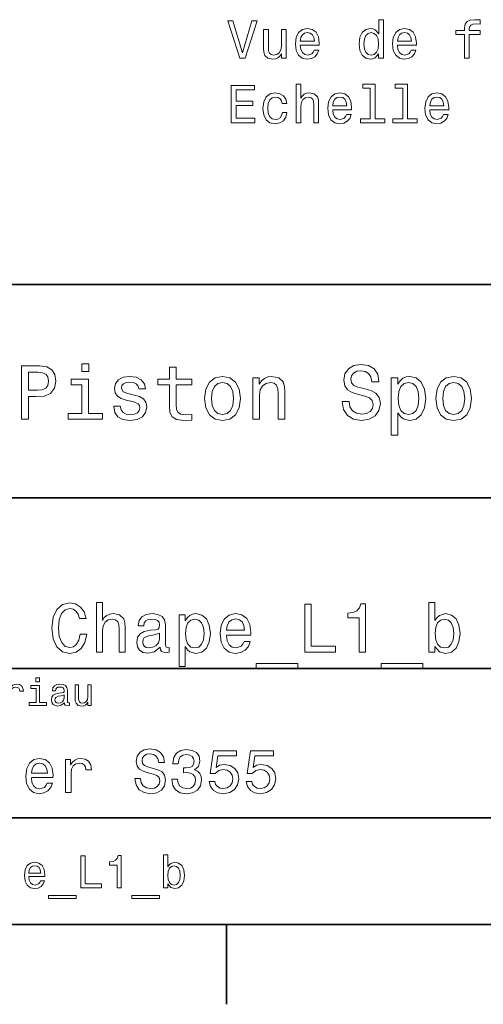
# Model space of a CAD drawing. Extents: x 0 to 296, y 0 to 210.
# Tile 6 of 8: x 203 to 247, y 2 to 95. Entities that reach past the tile are written whole.
import ezdxf

# ---------------------------------------------------------------- set-up
doc = ezdxf.new("R2010")
doc.units = 0

msp = doc.modelspace()

# ---------------------------------------------------------------- linework, layer by layer
at = {"color": 7, "lineweight": 35}
for p, q in [((97, 70), (287, 70)), ((162, 50), (287, 50)), ((162, 34), (287, 34)), ((162, 20), (287, 20)), ((10, 10), (287, 10)), ((97, 10), (287, 10))]:
    msp.add_line(p, q, dxfattribs=at)
at = {"color": 7, "lineweight": 35, "ltscale": 0.1875}
msp.add_line((222.699997, 10), (222.699997, 2.5), dxfattribs=at)
at = {"color": 7, "lineweight": 13}
for points in [[(225.088745, 94.721291), (224.211212, 91.740746), (223.308487, 94.721291), (222.829376, 94.721291), (223.959061, 91.216248), (224.463379, 91.216248), (225.567841, 94.721291)], [(236.975632, 91.634834), (236.975632, 91.216248), (237.419434, 91.216248), (237.419434, 94.837288), (236.980667, 94.837288), (236.980667, 93.510918), (236.642776, 93.894203), (236.436005, 93.984978), (236.198975, 94.020279), (235.770294, 93.919418), (235.437439, 93.636993), (235.220581, 93.183105), (235.144943, 92.572876), (235.220581, 91.962646), (235.437439, 91.503708), (235.770294, 91.216248), (236.198975, 91.12043), (236.436005, 91.155731), (236.647812, 91.246506)], [(245.034698, 93.455444), (245.034698, 91.216248), (245.478516, 91.216248), (245.478516, 93.455444), (246.487152, 93.455444), (246.487152, 93.833679), (245.478516, 93.833679), (245.478516, 94.000107), (245.513809, 94.201836), (245.629807, 94.338005), (245.826492, 94.418694), (246.108917, 94.448959), (246.487152, 94.428787), (246.487152, 94.812073), (246.008057, 94.837288), (245.574341, 94.791893), (245.271744, 94.655731), (245.090179, 94.418694), (245.034698, 94.080803), (245.034698, 93.833679), (244.222748, 93.833679), (244.222748, 93.455444)], [(228.291183, 93.924461), (227.847382, 93.924461), (227.847382, 92.361061), (227.796951, 91.997948), (227.650696, 91.735703), (227.423752, 91.574318), (227.126205, 91.523888), (226.889175, 91.564232), (226.737869, 91.685265), (226.652145, 91.892036), (226.631973, 92.184547), (226.631973, 93.924461), (226.188171, 93.924461), (226.188171, 92.144203), (226.203293, 91.786133), (226.299118, 91.488579), (226.591629, 91.216248), (227.060638, 91.12043), (227.312805, 91.155731), (227.529663, 91.246506), (227.716263, 91.402847), (227.867554, 91.629791), (227.867554, 91.216248), (228.291183, 91.216248)], [(229.62764, 92.44175), (231.402863, 92.44175), (231.407898, 92.648521), (231.327209, 93.228493), (231.105316, 93.662216), (230.752289, 93.924461), (230.283264, 94.020279), (229.824326, 93.919418), (229.471298, 93.636993), (229.244354, 93.178062), (229.163666, 92.572876), (229.239319, 91.95256), (229.466263, 91.498665), (229.81424, 91.216248), (230.268127, 91.12043), (230.661499, 91.185989), (230.984268, 91.35746), (231.221298, 91.629791), (231.357468, 91.992905), (230.918716, 91.992905), (230.827927, 91.791176), (230.696808, 91.639877), (230.323608, 91.518845), (230.036148, 91.574318), (229.81929, 91.750832), (229.67807, 92.038292), (229.62764, 92.42662)], [(229.62764, 92.814949), (229.683121, 93.162933), (229.81929, 93.420135), (230.026062, 93.576477), (230.298401, 93.63195), (230.565689, 93.576477), (230.772461, 93.420135), (230.898544, 93.162933), (230.943924, 92.814949)], [(236.274612, 93.621864), (236.567123, 93.551262), (236.789032, 93.354576), (236.920151, 93.026764), (236.970581, 92.572876), (236.920151, 92.113945), (236.789032, 91.786133), (236.567123, 91.584404), (236.274612, 91.518845), (235.997238, 91.584404), (235.785431, 91.786133), (235.644211, 92.118988), (235.598831, 92.572876), (235.644211, 93.021721), (235.785431, 93.349533), (235.997238, 93.551262)], [(238.735718, 92.44175), (240.510925, 92.44175), (240.515976, 92.648521), (240.435287, 93.228493), (240.213379, 93.662216), (239.860352, 93.924461), (239.391327, 94.020279), (238.932404, 93.919418), (238.579376, 93.636993), (238.352432, 93.178062), (238.271744, 92.572876), (238.347382, 91.95256), (238.574326, 91.498665), (238.922318, 91.216248), (239.376205, 91.12043), (239.769577, 91.185989), (240.092346, 91.35746), (240.329376, 91.629791), (240.465546, 91.992905), (240.026779, 91.992905), (239.936005, 91.791176), (239.804871, 91.639877), (239.431686, 91.518845), (239.144211, 91.574318), (238.927353, 91.750832), (238.786148, 92.038292), (238.735718, 92.42662)], [(238.735718, 92.814949), (238.791183, 93.162933), (238.927353, 93.420135), (239.134125, 93.576477), (239.406464, 93.63195), (239.673752, 93.576477), (239.880524, 93.420135), (240.006607, 93.162933), (240.052002, 92.814949)], [(223.152145, 85.169418), (225.371155, 85.169418), (225.371155, 85.593048), (223.616119, 85.593048), (223.616119, 86.778206), (225.17952, 86.778206), (225.17952, 87.196793), (223.616119, 87.196793), (223.616119, 88.245789), (225.330811, 88.245789), (225.330811, 88.669418), (223.152145, 88.669418)], [(229.239319, 85.169418), (229.683121, 85.169418), (229.683121, 86.732819), (229.728516, 87.090889), (229.874756, 87.353134), (230.101715, 87.514519), (230.404297, 87.575035), (230.646378, 87.524605), (230.797668, 87.388435), (230.873322, 87.161491), (230.898544, 86.858902), (230.898544, 85.169418), (231.342346, 85.169418), (231.342346, 86.949677), (231.322174, 87.307747), (231.231384, 87.605301), (230.933838, 87.877632), (230.469864, 87.97345), (230.217697, 87.938148), (230.000839, 87.842331), (229.81929, 87.691032), (229.683121, 87.484261), (229.683121, 88.790459), (229.239319, 88.790459)], [(236.193924, 88.417259), (236.193924, 85.542618), (235.281097, 85.542618), (235.281097, 85.169418), (237.545517, 85.169418), (237.545517, 85.542618), (236.637726, 85.542618), (236.637726, 88.790459), (235.497955, 88.790459), (235.497955, 88.417259)], [(239.22995, 88.417259), (239.22995, 85.542618), (238.317123, 85.542618), (238.317123, 85.169418), (240.581543, 85.169418), (240.581543, 85.542618), (239.673752, 85.542618), (239.673752, 88.790459), (238.533981, 88.790459), (238.533981, 88.417259)], [(227.92807, 86.979935), (228.366837, 86.979935), (228.276062, 87.383392), (228.059204, 87.701118), (227.721298, 87.897804), (227.282547, 87.97345), (226.798401, 87.872589), (226.430237, 87.590164), (226.198257, 87.131233), (226.117554, 86.515961), (226.193207, 85.905731), (226.420151, 85.451836), (226.778229, 85.169418), (227.26741, 85.073601), (227.701126, 85.149246), (228.039032, 85.361061), (228.271011, 85.693916), (228.371887, 86.137718), (227.948257, 86.137718), (227.872604, 85.855301), (227.731384, 85.643478), (227.529663, 85.51236), (227.282547, 85.472015), (226.974915, 85.537575), (226.753006, 85.739304), (226.616837, 86.067116), (226.571442, 86.53109), (226.616837, 86.984978), (226.758041, 87.31279), (226.985001, 87.514519), (227.282547, 87.585121), (227.544785, 87.539734), (227.741486, 87.423744), (227.872604, 87.232101)], [(232.663666, 86.39492), (234.438889, 86.39492), (234.443924, 86.601692), (234.363235, 87.181664), (234.141327, 87.615387), (233.788315, 87.877632), (233.31929, 87.97345), (232.860352, 87.872589), (232.507324, 87.590164), (232.28038, 87.131233), (232.199692, 86.526047), (232.275345, 85.905731), (232.502289, 85.451836), (232.850266, 85.169418), (233.304153, 85.073601), (233.697525, 85.13916), (234.020294, 85.310631), (234.257324, 85.582962), (234.393494, 85.946075), (233.954742, 85.946075), (233.863953, 85.744347), (233.732834, 85.593048), (233.359634, 85.472015), (233.072174, 85.527489), (232.855316, 85.704002), (232.714096, 85.991463), (232.663666, 86.379791)], [(241.771744, 86.39492), (243.546951, 86.39492), (243.552002, 86.601692), (243.471313, 87.181664), (243.249405, 87.615387), (242.896378, 87.877632), (242.427353, 87.97345), (241.96843, 87.872589), (241.615402, 87.590164), (241.388458, 87.131233), (241.307755, 86.526047), (241.383408, 85.905731), (241.610352, 85.451836), (241.958344, 85.169418), (242.412231, 85.073601), (242.805603, 85.13916), (243.128372, 85.310631), (243.365402, 85.582962), (243.501556, 85.946075), (243.062805, 85.946075), (242.972031, 85.744347), (242.840897, 85.593048), (242.467697, 85.472015), (242.180237, 85.527489), (241.963379, 85.704002), (241.822174, 85.991463), (241.771744, 86.379791)], [(232.663666, 86.76812), (232.719147, 87.116104), (232.855316, 87.373306), (233.062088, 87.529648), (233.334412, 87.585121), (233.601715, 87.529648), (233.808487, 87.373306), (233.934555, 87.116104), (233.97995, 86.76812)], [(241.771744, 86.76812), (241.827209, 87.116104), (241.963379, 87.373306), (242.170151, 87.529648), (242.44249, 87.585121), (242.709778, 87.529648), (242.91655, 87.373306), (243.042633, 87.116104), (243.088013, 86.76812)], [(203.462524, 57.381123), (204.125351, 57.381123), (204.125351, 59.492073), (204.860229, 59.492073), (205.602295, 59.528095), (206.193085, 59.780258), (206.574921, 60.270172), (206.704605, 60.940201), (206.603745, 61.559795), (206.315552, 62.013687), (205.840057, 62.287464), (205.191635, 62.381123), (203.462524, 62.381123)], [(209.788177, 62.554031), (209.118149, 62.554031), (209.118149, 61.833572), (209.788177, 61.833572)], [(217.353027, 60.579971), (217.353027, 58.64193), (217.396255, 58.015129), (217.597992, 57.582851), (218.001434, 57.330688), (218.685883, 57.244236), (219.43515, 57.280258), (219.43515, 57.827808), (218.887604, 57.78458), (218.390488, 57.842216), (218.123917, 58.022331), (218.008652, 58.324928), (217.98703, 58.75), (217.98703, 60.579971), (219.43515, 60.579971), (219.43515, 61.120316), (217.98703, 61.120316), (217.98703, 62.251438), (217.353027, 62.251438), (217.353027, 61.120316), (216.257935, 61.120316), (216.257935, 60.579971)], [(234.20462, 59.030979), (233.548996, 59.030979), (233.693085, 58.267288), (234.053314, 57.70533), (234.608078, 57.366714), (235.357361, 57.244236), (236.099426, 57.359509), (236.654175, 57.67651), (237.007202, 58.17363), (237.136902, 58.82925), (237.028824, 59.420029), (236.726227, 59.801872), (236.236313, 60.054031), (235.580704, 60.241352), (235.018738, 60.378242), (234.651306, 60.536743), (234.442368, 60.767288), (234.377533, 61.127522), (234.442368, 61.451729), (234.629684, 61.696686), (234.917877, 61.862389), (235.314133, 61.920029), (235.71759, 61.84798), (236.034592, 61.653458), (236.24353, 61.32925), (236.344391, 60.889767), (237, 60.889767), (237, 60.904179), (236.884735, 61.581409), (236.546112, 62.085732), (236.01297, 62.402737), (235.292511, 62.510807), (234.644104, 62.402737), (234.139771, 62.100143), (233.815567, 61.631844), (233.700287, 61.026657), (233.793961, 60.486309), (234.067734, 60.118874), (234.5, 59.873917), (235.09079, 59.6866), (235.674362, 59.520893), (236.113831, 59.362389), (236.380402, 59.131844), (236.47406, 58.757202), (236.387619, 58.375359), (236.164276, 58.087173), (235.825653, 57.907059), (235.386169, 57.849422), (234.896255, 57.928673), (234.521622, 58.159222), (234.283875, 58.533859)], [(205.01152, 61.76873), (205.443802, 61.725502), (205.760803, 61.588615), (205.94812, 61.336452), (206.01297, 60.940201), (205.940918, 60.522331), (205.746399, 60.270172), (205.414978, 60.140488), (204.96109, 60.104465), (204.125351, 60.104465), (204.125351, 61.76873)], [(209.766571, 57.914265), (209.766571, 61.120316), (208.138321, 61.120316), (208.138321, 60.579971), (209.132568, 60.579971), (209.132568, 57.914265), (207.835724, 57.914265), (207.835724, 57.381123), (211.077805, 57.381123), (211.077805, 57.914265)], [(214.060516, 59.636166), (213.44812, 59.780258), (212.994232, 59.945965), (212.842941, 60.28458), (212.886169, 60.522331), (213.03746, 60.695244), (213.282425, 60.803314), (213.635437, 60.846542), (213.97406, 60.803314), (214.240631, 60.67363), (214.413544, 60.479107), (214.485596, 60.219738), (215.105194, 60.219738), (215.105194, 60.23415), (214.997116, 60.70245), (214.701721, 61.069885), (214.240631, 61.30043), (213.635437, 61.386887), (213.023056, 61.30043), (212.57637, 61.062679), (212.29538, 60.709652), (212.208939, 60.262966), (212.273773, 59.830688), (212.475494, 59.528095), (212.806915, 59.311958), (213.289627, 59.16066), (213.995682, 58.987751), (214.427948, 58.807636), (214.543228, 58.663544), (214.586456, 58.447407), (214.521606, 58.180836), (214.348694, 57.979107), (214.067719, 57.849422), (213.693085, 57.806194), (213.296829, 57.849422), (213.008636, 58.000721), (212.814117, 58.245674), (212.734863, 58.584293), (212.122482, 58.584293), (212.223343, 58.007923), (212.518738, 57.590057), (212.98703, 57.337894), (213.635437, 57.244236), (214.312683, 57.337894), (214.809799, 57.590057), (215.112396, 57.993515), (215.220459, 58.519451), (215.141205, 58.973343), (214.917862, 59.283138), (214.55043, 59.484871)], [(220.65274, 59.311958), (220.768005, 58.432995), (221.099426, 57.78458), (221.625366, 57.381123), (222.331421, 57.244236), (223.030258, 57.381123), (223.556198, 57.777374), (223.887604, 58.425793), (224.010086, 59.311958), (223.887604, 60.190922), (223.556198, 60.846542), (223.030258, 61.242794), (222.331421, 61.386887), (221.625366, 61.242794), (221.099426, 60.839336), (220.768005, 60.190922)], [(225.177246, 57.381123), (225.811249, 57.381123), (225.811249, 59.614552), (225.876083, 60.12608), (226.085022, 60.500717), (226.409225, 60.731266), (226.841507, 60.817722), (227.187317, 60.745674), (227.403458, 60.551151), (227.511536, 60.226944), (227.547546, 59.794666), (227.547546, 57.381123), (228.181564, 57.381123), (228.181564, 59.924351), (228.15274, 60.435879), (228.023056, 60.86095), (227.597992, 61.25), (226.935165, 61.386887), (226.567719, 61.336452), (226.257935, 61.199566), (225.991364, 60.969017), (225.782425, 60.659222), (225.782425, 61.25), (225.177246, 61.25)], [(238.786743, 60.652016), (238.786743, 61.25), (238.15274, 61.25), (238.15274, 55.882565), (238.786743, 55.882565), (238.786743, 57.971901), (239.010101, 57.633286), (239.262253, 57.409943), (239.896271, 57.244236), (240.50145, 57.381123), (240.976959, 57.791786), (241.286743, 58.440201), (241.402023, 59.319164), (241.286743, 60.190922), (240.976959, 60.839336), (240.50145, 61.242794), (239.896271, 61.386887), (239.550446, 61.343658), (239.255051, 61.206772), (239.002899, 60.976223)], [(242.338623, 59.311958), (242.453888, 58.432995), (242.785309, 57.78458), (243.311249, 57.381123), (244.017303, 57.244236), (244.716141, 57.381123), (245.242081, 57.777374), (245.573486, 58.425793), (245.695969, 59.311958), (245.573486, 60.190922), (245.242081, 60.846542), (244.716141, 61.242794), (244.017303, 61.386887), (243.311249, 61.242794), (242.785309, 60.839336), (242.453888, 60.190922)], [(221.301147, 59.319164), (221.365997, 59.967579), (221.567719, 60.435879), (221.891937, 60.72406), (222.331421, 60.824928), (222.763687, 60.72406), (223.087891, 60.443081), (223.289627, 59.967579), (223.361679, 59.319164), (223.289627, 58.663544), (223.087891, 58.188038), (222.763687, 57.899853), (222.331421, 57.806194), (221.891937, 57.899853), (221.567719, 58.188038), (221.365997, 58.663544)], [(239.788193, 57.8134), (239.363129, 57.907059), (239.053314, 58.195244), (238.858795, 58.663544), (238.793945, 59.319164), (238.858795, 59.967579), (239.053314, 60.435879), (239.363129, 60.716858), (239.788193, 60.817722), (240.177246, 60.716858), (240.48703, 60.428673), (240.681564, 59.960373), (240.753601, 59.319164), (240.681564, 58.67075), (240.48703, 58.195244), (240.177246, 57.907059)], [(242.98703, 59.319164), (243.05188, 59.967579), (243.253601, 60.435879), (243.57782, 60.72406), (244.017303, 60.824928), (244.449585, 60.72406), (244.773773, 60.443081), (244.97551, 59.967579), (245.047546, 59.319164), (244.97551, 58.663544), (244.773773, 58.188038), (244.449585, 57.899853), (244.017303, 57.806194), (243.57782, 57.899853), (243.253601, 58.188038), (243.05188, 58.663544)], [(208.984879, 37.203171), (208.855194, 36.658501), (208.64122, 36.269451), (208.342941, 36.029537), (207.992798, 35.951729), (207.571335, 36.068443), (207.240631, 36.418587), (207.020172, 36.989193), (206.948853, 37.780258), (207.020172, 38.564842), (207.234146, 39.14193), (207.56485, 39.492073), (207.992798, 39.615273), (208.304031, 39.55043), (208.569885, 39.368874), (208.777374, 39.077087), (208.920029, 38.675072), (209.536026, 38.675072), (209.341507, 39.291065), (209.004318, 39.757923), (208.543945, 40.049709), (207.992798, 40.153458), (207.305481, 39.991352), (206.780258, 39.537464), (206.443085, 38.791786), (206.32637, 37.780258), (206.443085, 36.76873), (206.780258, 36.023052), (207.305481, 35.562679), (207.992798, 35.407059), (208.595825, 35.530258), (209.082138, 35.873917), (209.425797, 36.438038), (209.607346, 37.203171)], [(210.495682, 35.530258), (211.066284, 35.530258), (211.066284, 37.540344), (211.124649, 38.000721), (211.312683, 38.337894), (211.604477, 38.545387), (211.993515, 38.623199), (212.304764, 38.558357), (212.499283, 38.383286), (212.596542, 38.091499), (212.628967, 37.70245), (212.628967, 35.530258), (213.19957, 35.530258), (213.19957, 37.819164), (213.17363, 38.279537), (213.056915, 38.662102), (212.674347, 39.012245), (212.07782, 39.135445), (211.753601, 39.090057), (211.474792, 38.966858), (211.241364, 38.772331), (211.066284, 38.506485), (211.066284, 40.185879), (210.495682, 40.185879)], [(230.03891, 35.530258), (232.930847, 35.530258), (232.930847, 36.074928), (230.635452, 36.074928), (230.635452, 40.030258), (230.03891, 40.030258)], [(235.141937, 35.530258), (235.731995, 35.530258), (235.731995, 40.062679), (235.291077, 40.062679), (235.174347, 39.667145), (234.940918, 39.401295), (234.58429, 39.245674), (234.091507, 39.193802), (234.091507, 38.733429), (235.141937, 38.733429)], [(242.261536, 36.068443), (242.682999, 35.569164), (243.260086, 35.407059), (243.804749, 35.530258), (244.239197, 35.899857), (244.511536, 36.489914), (244.61528, 37.274494), (244.511536, 38.059078), (244.232712, 38.642651), (243.804749, 39.005764), (243.260086, 39.135445), (242.689484, 38.966858), (242.456055, 38.759365), (242.261536, 38.480545), (242.261536, 40.185879), (241.690918, 40.185879), (241.690918, 35.530258), (242.261536, 35.530258)], [(216.46759, 35.98415), (216.46759, 35.964695), (216.5, 35.744236), (216.59726, 35.588615), (217.005768, 35.465416), (217.323486, 35.517288), (217.323486, 35.958214), (217.187317, 35.938759), (217.005768, 36.023052), (216.973343, 36.282421), (216.973343, 38.085014), (216.895538, 38.545387), (216.668594, 38.869595), (216.273056, 39.064121), (215.715424, 39.135445), (215.170746, 39.057636), (214.768738, 38.837173), (214.515854, 38.493515), (214.431564, 38.039623), (214.431564, 38.000721), (214.943802, 38.000721), (214.989197, 38.273052), (215.131851, 38.467579), (215.36528, 38.584293), (215.695969, 38.629681), (216.013687, 38.59726), (216.240631, 38.5), (216.376801, 38.331409), (216.422195, 38.09798), (216.396255, 37.825645), (216.292511, 37.68948), (216.033142, 37.624638), (215.546829, 37.572765), (214.989197, 37.456051), (214.593658, 37.248558), (214.360229, 36.924351), (214.28891, 36.444523), (214.353745, 36.016571), (214.554764, 35.698845), (214.878967, 35.497837), (215.32637, 35.426514), (215.929398, 35.562679)], [(218.840775, 38.474064), (218.840775, 39.012245), (218.270172, 39.012245), (218.270172, 34.181557), (218.840775, 34.181557), (218.840775, 36.061958), (219.041794, 35.757202), (219.268738, 35.556194), (219.83934, 35.407059), (220.384003, 35.530258), (220.811966, 35.899857), (221.090775, 36.483429), (221.194534, 37.274494), (221.090775, 38.059078), (220.811966, 38.642651), (220.384003, 39.005764), (219.83934, 39.135445), (219.528107, 39.096542), (219.262253, 38.973343), (219.035309, 38.76585)], [(222.705338, 37.105907), (224.987762, 37.105907), (224.994232, 37.371758), (224.890488, 38.117435), (224.605194, 38.675072), (224.151306, 39.012245), (223.548279, 39.135445), (222.958221, 39.005764), (222.504333, 38.642651), (222.21254, 38.052593), (222.108795, 37.274494), (222.206055, 36.476944), (222.497849, 35.893372), (222.945251, 35.530258), (223.528824, 35.407059), (224.034592, 35.491352), (224.44957, 35.711815), (224.754333, 36.061958), (224.929398, 36.528816), (224.36528, 36.528816), (224.248566, 36.269451), (224.079971, 36.074928), (223.600143, 35.919308), (223.230545, 35.990631), (222.951736, 36.217579), (222.770172, 36.587173), (222.705338, 37.086452)], [(219.742081, 35.919308), (219.359512, 36.003601), (219.080688, 36.262966), (218.905624, 36.684437), (218.84726, 37.274494), (218.905624, 37.858067), (219.080688, 38.279537), (219.359512, 38.532421), (219.742081, 38.623199), (220.092224, 38.532421), (220.371033, 38.273052), (220.546112, 37.851585), (220.610962, 37.274494), (220.546112, 36.690922), (220.371033, 36.262966), (220.092224, 36.003601)], [(222.705338, 37.585735), (222.776657, 38.033138), (222.951736, 38.363831), (223.21759, 38.564842), (223.567719, 38.636166), (223.911392, 38.564842), (224.177231, 38.363831), (224.33934, 38.033138), (224.397705, 37.585735)], [(244.031708, 37.274494), (243.966858, 36.690922), (243.791794, 36.262966), (243.51297, 36.003601), (243.162827, 35.919308), (242.780258, 36.003601), (242.501434, 36.262966), (242.32637, 36.684437), (242.268005, 37.274494), (242.32637, 37.858067), (242.501434, 38.279537), (242.780258, 38.532421), (243.162827, 38.623199), (243.51297, 38.532421), (243.791794, 38.273052), (243.966858, 37.851585)], [(216.40274, 36.749279), (216.324936, 36.412102), (216.117432, 36.152737), (215.806198, 35.98415), (215.42363, 35.925793), (215.177231, 35.958214), (215.002167, 36.061958), (214.891937, 36.243515), (214.859512, 36.496395), (214.885452, 36.723343), (214.989197, 36.885445), (215.404175, 37.067001), (215.929398, 37.14481), (216.40274, 37.30043)], [(225.5, 34.453888), (225.5, 34), (229.403458, 34), (229.403458, 34.453888)], [(237.210373, 34.453888), (237.210373, 34), (241.113831, 34), (241.113831, 34.453888)], [(202.131851, 30.530979), (202.448853, 30.530979), (202.448853, 31.636887), (202.481262, 31.903458), (202.578537, 32.094379), (202.73703, 32.209652), (202.94957, 32.249279), (203.108063, 32.224064), (203.226944, 32.152016), (203.298996, 32.029537), (203.324203, 31.863832), (203.644806, 31.863832), (203.601593, 32.155621), (203.482712, 32.364552), (203.284576, 32.490635), (203.014404, 32.533859), (202.830688, 32.505043), (202.672195, 32.432995), (202.531708, 32.310516), (202.420029, 32.144814), (202.420029, 32.465416), (202.131851, 32.465416)], [(205.150574, 30.79755), (205.150574, 32.400574), (204.336456, 32.400574), (204.336456, 32.130402), (204.833572, 32.130402), (204.833572, 30.79755), (204.185165, 30.79755), (204.185165, 30.530979), (205.806198, 30.530979), (205.806198, 30.79755)], [(205.161377, 33.117435), (204.82637, 33.117435), (204.82637, 32.757202), (205.161377, 32.757202)], [(207.499283, 30.78314), (207.499283, 30.772333), (207.517288, 30.649855), (207.57132, 30.5634), (207.798264, 30.494957), (207.974777, 30.523775), (207.974777, 30.768732), (207.899139, 30.757925), (207.798264, 30.804754), (207.780258, 30.948847), (207.780258, 31.950287), (207.73703, 32.206051), (207.610947, 32.386166), (207.391205, 32.494236), (207.081406, 32.533859), (206.778824, 32.490635), (206.555481, 32.368156), (206.414978, 32.177231), (206.368149, 31.925072), (206.368149, 31.903458), (206.65274, 31.903458), (206.677948, 32.054756), (206.757202, 32.162823), (206.886887, 32.227665), (207.070602, 32.25288), (207.247116, 32.234871), (207.373199, 32.180836), (207.448853, 32.087173), (207.47406, 31.957493), (207.459656, 31.806194), (207.402023, 31.730547), (207.257919, 31.694523), (206.987747, 31.665705), (206.677948, 31.600864), (206.458206, 31.48559), (206.328537, 31.305475), (206.28891, 31.038904), (206.324921, 30.801151), (206.4366, 30.62464), (206.616714, 30.512968), (206.86528, 30.473343), (207.200287, 30.54899)], [(210.010086, 32.465416), (209.693085, 32.465416), (209.693085, 31.348703), (209.657059, 31.089336), (209.552597, 30.902016), (209.390488, 30.786743), (209.177948, 30.750719), (209.008636, 30.779539), (208.900574, 30.865993), (208.83934, 31.013687), (208.824921, 31.222622), (208.824921, 32.465416), (208.507919, 32.465416), (208.507919, 31.193804), (208.518738, 30.93804), (208.587173, 30.725504), (208.796112, 30.530979), (209.131119, 30.462536), (209.311234, 30.487751), (209.466141, 30.552593), (209.599426, 30.664265), (209.707489, 30.826368), (209.707489, 30.530979), (210.010086, 30.530979)], [(207.463257, 31.208212), (207.420029, 31.020893), (207.304749, 30.876801), (207.131851, 30.78314), (206.919312, 30.750719), (206.782425, 30.768732), (206.68515, 30.826368), (206.623917, 30.927233), (206.605911, 31.067722), (206.620316, 31.193804), (206.677948, 31.283861), (206.908508, 31.384726), (207.200287, 31.427954), (207.463257, 31.514408)], [(214.642654, 23.680117), (214.118149, 23.680117), (214.233429, 23.069164), (214.521606, 22.619596), (214.965424, 22.348703), (215.564835, 22.250721), (216.158508, 22.342941), (216.60231, 22.596542), (216.88472, 22.994238), (216.988464, 23.518732), (216.902023, 23.991356), (216.659943, 24.296831), (216.268005, 24.49856), (215.743515, 24.648417), (215.293945, 24.757925), (215, 24.884727), (214.832855, 25.069164), (214.780975, 25.357349), (214.832855, 25.616714), (214.982712, 25.812681), (215.213257, 25.945246), (215.530258, 25.991356), (215.853027, 25.933718), (216.106628, 25.778099), (216.273773, 25.518732), (216.354462, 25.167149), (216.878967, 25.167149), (216.878967, 25.178675), (216.786743, 25.720463), (216.515854, 26.12392), (216.08934, 26.377522), (215.51297, 26.463978), (214.994232, 26.377522), (214.590775, 26.135448), (214.331406, 25.760807), (214.239197, 25.276657), (214.314117, 24.844381), (214.533142, 24.550434), (214.878967, 24.354467), (215.351593, 24.204613), (215.818451, 24.072046), (216.170029, 23.945246), (216.383286, 23.760807), (216.458206, 23.461096), (216.389053, 23.155621), (216.210373, 22.925074), (215.939484, 22.780981), (215.587891, 22.734871), (215.195969, 22.798271), (214.896255, 22.98271), (214.706055, 23.282421)], [(217.570602, 23.616716), (217.570602, 23.57637), (217.662827, 23.023056), (217.933716, 22.60807), (218.360229, 22.342941), (218.925079, 22.244957), (219.52449, 22.342941), (219.97406, 22.596542), (220.262253, 23), (220.365997, 23.518732), (220.319885, 23.858791), (220.193085, 24.135448), (219.985596, 24.348703), (219.708939, 24.504324), (220.083572, 24.815563), (220.216141, 25.311239), (220.129684, 25.760807), (219.881836, 26.100864), (219.478378, 26.314121), (218.925079, 26.38905), (218.406342, 26.296831), (218.008636, 26.043228), (217.749283, 25.639771), (217.662827, 25.103746), (217.662827, 25.063402), (218.175797, 25.063402), (218.221893, 25.432278), (218.371765, 25.697407), (218.613831, 25.858791), (218.953888, 25.916428), (219.253601, 25.870317), (219.472626, 25.749281), (219.605194, 25.553314), (219.657059, 25.288185), (219.605194, 25.005764), (219.466858, 24.815563), (219.224777, 24.700289), (218.896255, 24.665707), (218.671463, 24.671471), (218.671463, 24.216139), (218.953888, 24.227667), (219.317001, 24.175793), (219.587891, 24.037464), (219.749283, 23.812681), (219.806915, 23.518732), (219.743515, 23.184439), (219.57637, 22.9366), (219.311234, 22.780981), (218.959656, 22.729107), (218.596542, 22.786745), (218.331406, 22.959656), (218.164261, 23.236313), (218.100861, 23.616716)], [(221.0634, 23.40346), (221.190201, 22.930836), (221.472626, 22.56196), (221.887604, 22.331413), (222.417862, 22.244957), (223, 22.348703), (223.455322, 22.631124), (223.743515, 23.080692), (223.853027, 23.657061), (223.755035, 24.193085), (223.478378, 24.613834), (223.046112, 24.884727), (222.48703, 24.98271), (222.054749, 24.913546), (221.720459, 24.723343), (221.881836, 25.801153), (223.634003, 25.801153), (223.634003, 26.273777), (221.495682, 26.273777), (221.17868, 24.152739), (221.639771, 24.152739), (221.97406, 24.423632), (222.400574, 24.521614), (222.769455, 24.458214), (223.051865, 24.273777), (223.230545, 23.991356), (223.293945, 23.628242), (223.230545, 23.265131), (223.046112, 22.98271), (222.763687, 22.804035), (222.400574, 22.740635), (222.095093, 22.780981), (221.858795, 22.913546), (221.685883, 23.121038), (221.599426, 23.40346)], [(224.533142, 23.40346), (224.659943, 22.930836), (224.942352, 22.56196), (225.357346, 22.331413), (225.887604, 22.244957), (226.469742, 22.348703), (226.925064, 22.631124), (227.213257, 23.080692), (227.322769, 23.657061), (227.224777, 24.193085), (226.94812, 24.613834), (226.515839, 24.884727), (225.956772, 24.98271), (225.52449, 24.913546), (225.190201, 24.723343), (225.351578, 25.801153), (227.103745, 25.801153), (227.103745, 26.273777), (224.965424, 26.273777), (224.648407, 24.152739), (225.109512, 24.152739), (225.443802, 24.423632), (225.870316, 24.521614), (226.239197, 24.458214), (226.521606, 24.273777), (226.700287, 23.991356), (226.763687, 23.628242), (226.700287, 23.265131), (226.515839, 22.98271), (226.233429, 22.804035), (225.870316, 22.740635), (225.564835, 22.780981), (225.328522, 22.913546), (225.155609, 23.121038), (225.069153, 23.40346)], [(204.394806, 23.760807), (206.42363, 23.760807), (206.429398, 23.99712), (206.337173, 24.659943), (206.083572, 25.155621), (205.680115, 25.455332), (205.144089, 25.564842), (204.619598, 25.449568), (204.216141, 25.126802), (203.956772, 24.602306), (203.864548, 23.910664), (203.951004, 23.201731), (204.210373, 22.682999), (204.608063, 22.360231), (205.126801, 22.250721), (205.57637, 22.325649), (205.945251, 22.521614), (206.216141, 22.832853), (206.371765, 23.247839), (205.870316, 23.247839), (205.766571, 23.017292), (205.616714, 22.844381), (205.190201, 22.706053), (204.861664, 22.769453), (204.613831, 22.971182), (204.452454, 23.299713), (204.394806, 23.743517)], [(204.394806, 24.187321), (204.458206, 24.585014), (204.613831, 24.878963), (204.850143, 25.057638), (205.161377, 25.121038), (205.466858, 25.057638), (205.703171, 24.878963), (205.84726, 24.585014), (205.899139, 24.187321)], [(207.610947, 22.360231), (208.118149, 22.360231), (208.118149, 24.129684), (208.170029, 24.556196), (208.325653, 24.861671), (208.579254, 25.04611), (208.919312, 25.10951), (209.172913, 25.069164), (209.363113, 24.953892), (209.478394, 24.757925), (209.518738, 24.492796), (210.031708, 24.492796), (209.96254, 24.959656), (209.772339, 25.293949), (209.455338, 25.495678), (209.023056, 25.564842), (208.729111, 25.518732), (208.47551, 25.40346), (208.250717, 25.207493), (208.072052, 24.942364), (208.072052, 25.455332), (207.610947, 25.455332)], [(204.148422, 14.479107), (205.670029, 14.479107), (205.674347, 14.656341), (205.605194, 15.153459), (205.414993, 15.525217), (205.112396, 15.75), (204.710373, 15.832133), (204.317001, 15.745678), (204.014404, 15.503603), (203.819885, 15.110231), (203.750717, 14.591499), (203.815567, 14.059798), (204.010086, 13.67075), (204.308365, 13.428675), (204.697403, 13.346542), (205.034576, 13.402739), (205.311234, 13.549712), (205.514404, 13.783141), (205.631119, 14.09438), (205.255051, 14.09438), (205.177231, 13.92147), (205.06485, 13.791787), (204.744965, 13.688041), (204.498566, 13.735591), (204.312683, 13.886888), (204.19165, 14.133286), (204.148422, 14.466139)], [(209.03746, 13.428675), (210.965424, 13.428675), (210.965424, 13.791787), (209.435165, 13.791787), (209.435165, 16.428675), (209.03746, 16.428675)], [(212.439484, 13.428675), (212.832855, 13.428675), (212.832855, 16.450289), (212.53891, 16.450289), (212.46109, 16.1866), (212.305481, 16.009367), (212.067719, 15.905621), (211.739197, 15.871038), (211.739197, 15.564121), (212.439484, 15.564121)], [(217.185883, 13.787464), (217.466858, 13.454611), (217.851593, 13.346542), (218.214706, 13.428675), (218.504333, 13.675073), (218.685883, 14.068444), (218.755051, 14.591499), (218.685883, 15.114553), (218.5, 15.503603), (218.214706, 15.745678), (217.851593, 15.832133), (217.471191, 15.719741), (217.315567, 15.581412), (217.185883, 15.395534), (217.185883, 16.532421), (216.805481, 16.532421), (216.805481, 13.428675), (217.185883, 13.428675)], [(204.148422, 14.798992), (204.195969, 15.097262), (204.312683, 15.317724), (204.489914, 15.45173), (204.723343, 15.49928), (204.952454, 15.45173), (205.129684, 15.317724), (205.237747, 15.097262), (205.276657, 14.798992)], [(218.365997, 14.591499), (218.322769, 14.20245), (218.206055, 13.917148), (218.020172, 13.744237), (217.786743, 13.688041), (217.531708, 13.744237), (217.345825, 13.917148), (217.229111, 14.198127), (217.190201, 14.591499), (217.229111, 14.980548), (217.345825, 15.261528), (217.531708, 15.430116), (217.786743, 15.490635), (218.020172, 15.430116), (218.206055, 15.257205), (218.322769, 14.976225)], [(206.011536, 12.711096), (206.011536, 12.408502), (208.613831, 12.408502), (208.613831, 12.711096)], [(213.818451, 12.711096), (213.818451, 12.408502), (216.420746, 12.408502), (216.420746, 12.711096)]]:
    msp.add_lwpolyline(points, close=True, dxfattribs=at)

doc.saveas('drawing.dxf')
